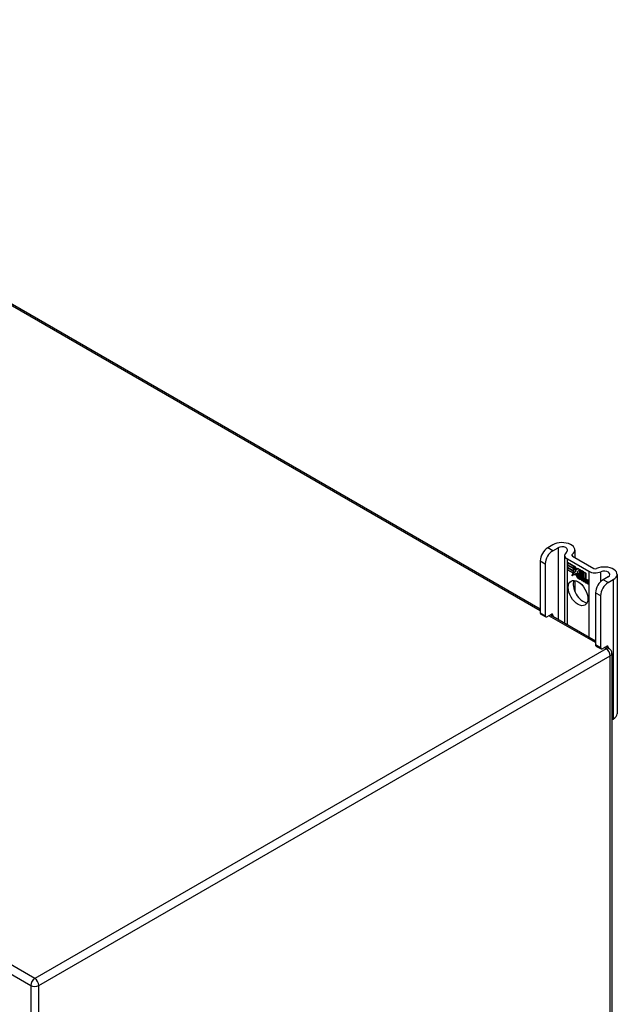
# Model space of a CAD drawing. Header units: inches. Extents: x 142.1 to 168.3, y 51.4 to 83.7.
# Tile 5 of 5: x 159.5 to 168.3, y 67.7 to 82.1. Entities that reach past the tile are written whole.
import ezdxf

# ---------------------------------------------------------------- set-up
doc = ezdxf.new("R2010")
doc.units = ezdxf.units.IN
doc.header["$MEASUREMENT"] = 0
doc.layers.add('Visible Edges(ANSI)', color=7, linetype='Continuous', lineweight=25)
doc.layers.add('Visible Tangent Edges(ANSI)', color=7, linetype='Continuous', lineweight=25)

msp = doc.modelspace()

# ---------------------------------------------------------------- linework, layer by layer
at = {"layer": 'Visible Edges(ANSI)'}
for p, q in [((152.195, 82.131), (167.145, 73.5)), ((167.33, 74.437), (167.255, 74.394)), ((167.329, 74.351), (167.405, 74.395)), ((167.65, 74.361), (167.65, 74.253)), ((167.145, 74.203), (167.145, 73.437)), ((167.219, 74.16), (167.219, 73.394)), ((167.502, 74.285), (167.502, 73.294)), ((167.542, 74.23), (167.854, 74.049)), ((167.545, 74.177), (167.663, 74.109)), ((167.545, 74.144), (167.545, 74.177)), ((167.546, 74.176), (167.546, 74.145)), ((167.546, 74.176), (167.546, 74.176)), ((167.663, 74.108), (167.546, 74.176)), ((167.616, 74.273), (167.929, 74.092)), ((167.545, 74.144), (167.546, 74.145)), ((167.632, 74.094), (167.545, 74.144)), ((167.545, 74.107), (167.545, 74.14)), ((167.545, 74.14), (167.632, 74.09)), ((167.545, 74.107), (167.546, 74.108)), ((167.632, 74.057), (167.545, 74.107)), ((167.545, 74.103), (167.632, 74.052)), ((167.545, 74.07), (167.545, 74.103)), ((167.545, 74.07), (167.546, 74.07)), ((167.631, 74.02), (167.545, 74.07)), ((167.546, 74.145), (167.632, 74.095)), ((167.546, 74.139), (167.546, 74.108)), ((167.546, 74.139), (167.546, 74.139)), ((167.632, 74.089), (167.546, 74.139)), ((167.546, 74.108), (167.632, 74.058)), ((167.546, 74.102), (167.546, 74.102)), ((167.632, 74.052), (167.546, 74.102)), ((167.546, 74.102), (167.546, 74.07)), ((167.546, 74.07), (167.632, 74.02)), ((167.609, 73.984), (167.631, 74.02)), ((167.648, 74.009), (167.609, 73.984)), ((167.632, 74.02), (167.611, 73.987)), ((167.611, 73.987), (167.648, 74.01)), ((167.613, 73.987), (167.648, 74.01)), ((167.631, 74.02), (167.631, 74.021)), ((167.632, 74.095), (167.632, 74.123)), ((167.632, 74.123), (167.635, 74.121)), ((167.632, 74.122), (167.632, 74.094)), ((167.632, 74.122), (167.633, 74.122)), ((167.635, 74.121), (167.632, 74.122)), ((167.632, 74.095), (167.632, 74.095)), ((167.632, 74.089), (167.632, 74.09)), ((167.632, 74.09), (167.632, 74.057)), ((167.632, 74.058), (167.632, 74.089)), ((167.632, 74.058), (167.632, 74.058)), ((167.632, 74.052), (167.632, 74.052)), ((167.632, 74.024), (167.632, 74.052)), ((167.632, 74.052), (167.632, 74.024)), ((167.632, 74.024), (167.632, 74.024)), ((167.633, 74.023), (167.632, 74.024)), ((167.632, 74.024), (167.633, 74.024)), ((167.633, 74.024), (167.646, 74.045)), ((167.646, 74.043), (167.633, 74.023)), ((167.633, 74.024), (167.634, 74.024)), ((167.634, 74.024), (167.634, 74.024)), ((167.635, 74.121), (167.666, 74.052)), ((167.635, 74.121), (167.635, 74.121)), ((167.665, 74.052), (167.635, 74.121)), ((167.646, 74.045), (167.648, 74.034)), ((167.646, 74.043), (167.646, 74.044)), ((167.646, 74.044), (167.646, 74.043)), ((167.647, 74.032), (167.646, 74.043)), ((167.666, 74.052), (167.647, 74.032)), ((167.648, 74.034), (167.665, 74.052)), ((167.648, 74.034), (167.649, 74.035)), ((167.648, 74.01), (167.65, 73.995)), ((167.648, 74.009), (167.648, 74.009)), ((167.649, 73.994), (167.648, 74.009)), ((167.666, 74.052), (167.649, 74.035)), ((167.649, 74.034), (167.649, 74.034)), ((167.677, 74.023), (167.649, 73.994)), ((167.65, 73.995), (167.677, 74.024)), ((167.651, 73.996), (167.677, 74.023)), ((167.663, 74.108), (167.664, 74.109)), ((167.663, 74.109), (167.679, 74.073)), ((167.679, 74.072), (167.663, 74.108)), ((167.665, 74.052), (167.665, 74.053)), ((167.677, 74.024), (167.683, 74.008)), ((167.677, 74.023), (167.678, 74.023)), ((167.683, 74.007), (167.677, 74.023)), ((167.679, 74.073), (167.691, 74.093)), ((167.692, 74.092), (167.679, 74.072)), ((167.679, 74.073), (167.68, 74.074)), ((167.68, 74.074), (167.68, 74.074)), ((167.683, 74.007), (167.685, 74.008)), ((167.685, 74.009), (167.685, 74.008)), ((167.691, 74.093), (167.75, 74.059)), ((167.691, 74.042), (167.721, 74.071)), ((167.691, 74.042), (167.692, 74.042)), ((167.709, 74.002), (167.691, 74.042)), ((167.692, 74.092), (167.692, 74.092)), ((167.75, 74.058), (167.692, 74.092)), ((167.692, 74.092), (167.692, 74.092)), ((167.692, 74.042), (167.722, 74.071)), ((167.722, 74.07), (167.692, 74.041)), ((167.692, 74.042), (167.692, 74.042)), ((167.692, 74.041), (167.71, 74)), ((167.721, 74.071), (167.724, 74.07)), ((167.722, 74.07), (167.722, 74.071)), ((167.724, 74.069), (167.722, 74.07)), ((167.724, 74.07), (167.724, 73.992)), ((167.724, 74.069), (167.724, 74.07)), ((167.724, 73.991), (167.724, 74.069)), ((167.75, 74.058), (167.75, 74.059)), ((167.75, 74.059), (167.75, 73.958)), ((167.75, 73.961), (167.75, 74.058)), ((167.754, 73.963), (167.754, 74.056)), ((167.754, 74.056), (167.78, 74.041)), ((167.755, 74.055), (167.755, 74.056)), ((167.755, 74.055), (167.755, 73.965)), ((167.78, 74.041), (167.755, 74.055)), ((167.78, 74.041), (167.78, 74.041)), ((167.78, 73.96), (167.78, 74.041)), ((167.78, 74.041), (167.78, 73.959)), ((167.784, 73.957), (167.784, 74.039)), ((167.784, 74.039), (167.81, 74.024)), ((167.785, 74.038), (167.785, 73.957)), ((167.785, 74.038), (167.785, 74.038)), ((167.81, 74.024), (167.785, 74.038)), ((167.81, 74.024), (167.81, 74.024)), ((167.81, 73.944), (167.81, 74.024)), ((167.81, 74.024), (167.81, 73.943)), ((167.611, 73.987), (167.61, 73.985)), ((167.611, 73.987), (167.613, 73.987)), ((167.65, 73.995), (167.651, 73.996)), ((167.65, 73.915), (167.65, 73.757)), ((167.651, 73.996), (167.651, 73.995)), ((167.685, 74.003), (167.686, 74.004)), ((167.686, 73.979), (167.718, 73.961)), ((167.686, 73.978), (167.687, 73.979)), ((167.719, 73.96), (167.686, 73.978)), ((167.687, 73.987), (167.688, 73.987)), ((167.709, 73.974), (167.687, 73.987)), ((167.688, 73.987), (167.709, 73.975)), ((167.692, 73.994), (167.693, 73.995)), ((167.708, 73.998), (167.708, 73.998)), ((167.709, 74.002), (167.709, 74.002)), ((167.709, 73.975), (167.71, 73.975)), ((167.71, 73.975), (167.71, 73.975)), ((167.712, 73.95), (167.713, 73.951)), ((167.712, 73.942), (167.712, 73.95)), ((167.712, 73.942), (167.713, 73.943)), ((167.713, 73.951), (167.713, 73.942)), ((167.718, 73.961), (167.719, 73.961)), ((167.718, 73.936), (167.74, 73.952)), ((167.718, 73.936), (167.719, 73.937)), ((167.732, 73.928), (167.718, 73.936)), ((167.719, 73.961), (167.719, 73.961)), ((167.74, 73.952), (167.719, 73.936)), ((167.74, 73.952), (167.719, 73.937)), ((167.719, 73.937), (167.72, 73.937)), ((167.719, 73.936), (167.732, 73.929)), ((167.724, 73.992), (167.744, 73.98)), ((167.724, 73.991), (167.724, 73.992)), ((167.744, 73.98), (167.724, 73.991)), ((167.74, 73.952), (167.727, 73.986)), ((167.727, 73.986), (167.742, 73.978)), ((167.728, 73.985), (167.729, 73.986)), ((167.728, 73.985), (167.74, 73.952)), ((167.741, 73.978), (167.728, 73.985)), ((167.732, 73.929), (167.744, 73.942)), ((167.744, 73.941), (167.732, 73.928)), ((167.732, 73.929), (167.733, 73.93)), ((167.733, 73.93), (167.744, 73.941)), ((167.733, 73.929), (167.733, 73.929)), ((167.74, 73.952), (167.74, 73.952)), ((167.741, 73.978), (167.742, 73.978)), ((167.748, 73.955), (167.741, 73.978)), ((167.742, 73.978), (167.749, 73.955)), ((167.744, 73.98), (167.75, 73.961)), ((167.744, 73.98), (167.744, 73.98)), ((167.75, 73.958), (167.744, 73.98)), ((167.744, 73.942), (167.747, 73.94)), ((167.744, 73.941), (167.745, 73.941)), ((167.746, 73.94), (167.744, 73.941)), ((167.746, 73.94), (167.747, 73.94)), ((167.753, 73.916), (167.746, 73.94)), ((167.747, 73.94), (167.753, 73.916)), ((167.748, 73.955), (167.749, 73.955)), ((167.751, 73.954), (167.748, 73.955)), ((167.749, 73.955), (167.75, 73.954)), ((167.75, 73.954), (167.762, 73.966)), ((167.75, 73.961), (167.75, 73.962)), ((167.75, 73.954), (167.752, 73.955)), ((167.762, 73.966), (167.751, 73.954)), ((167.752, 73.955), (167.751, 73.955)), ((167.763, 73.966), (167.752, 73.955)), ((167.753, 73.916), (167.766, 73.909)), ((167.753, 73.916), (167.753, 73.916)), ((167.767, 73.908), (167.753, 73.916)), ((167.761, 73.97), (167.754, 73.963)), ((167.755, 73.965), (167.76, 73.971)), ((167.755, 73.965), (167.756, 73.966)), ((167.755, 73.944), (167.775, 73.958)), ((167.777, 73.958), (167.755, 73.943)), ((167.755, 73.944), (167.756, 73.945)), ((167.766, 73.909), (167.755, 73.944)), ((167.755, 73.943), (167.767, 73.908)), ((167.756, 73.966), (167.761, 73.971)), ((167.756, 73.965), (167.756, 73.965)), ((167.756, 73.945), (167.776, 73.958)), ((167.756, 73.944), (167.756, 73.945)), ((167.76, 73.971), (167.78, 73.96)), ((167.761, 73.97), (167.761, 73.97)), ((167.78, 73.959), (167.761, 73.97)), ((167.762, 73.966), (167.763, 73.966)), ((167.775, 73.958), (167.762, 73.966)), ((167.762, 73.966), (167.777, 73.958)), ((167.766, 73.909), (167.767, 73.909)), ((167.773, 73.904), (167.782, 73.955)), ((167.773, 73.904), (167.774, 73.905)), ((167.785, 73.897), (167.773, 73.904)), ((167.782, 73.954), (167.774, 73.904)), ((167.774, 73.904), (167.784, 73.898)), ((167.775, 73.958), (167.776, 73.958)), ((167.78, 73.96), (167.78, 73.96)), ((167.782, 73.955), (167.792, 73.949)), ((167.782, 73.954), (167.783, 73.954)), ((167.791, 73.949), (167.782, 73.954)), ((167.784, 73.957), (167.785, 73.957)), ((167.795, 73.95), (167.784, 73.957)), ((167.784, 73.898), (167.788, 73.919)), ((167.784, 73.898), (167.785, 73.899)), ((167.785, 73.957), (167.796, 73.951)), ((167.788, 73.918), (167.785, 73.897)), ((167.79, 73.94), (167.791, 73.949)), ((167.79, 73.94), (167.791, 73.94)), ((167.794, 73.938), (167.79, 73.94)), ((167.791, 73.949), (167.792, 73.949)), ((167.792, 73.949), (167.791, 73.94)), ((167.791, 73.94), (167.794, 73.938)), ((167.794, 73.944), (167.795, 73.95)), ((167.795, 73.939), (167.794, 73.939)), ((167.794, 73.938), (167.795, 73.939)), ((167.796, 73.951), (167.795, 73.946)), ((167.795, 73.95), (167.795, 73.951)), ((167.795, 73.945), (167.796, 73.945)), ((167.796, 73.946), (167.796, 73.945)), ((167.796, 73.934), (167.797, 73.934)), ((167.797, 73.94), (167.798, 73.941)), ((167.803, 73.887), (167.809, 73.919)), ((167.803, 73.887), (167.804, 73.887)), ((167.815, 73.88), (167.803, 73.887)), ((167.809, 73.919), (167.804, 73.887)), ((167.804, 73.887), (167.814, 73.881)), ((167.81, 73.944), (167.81, 73.944)), ((167.814, 73.881), (167.818, 73.902)), ((167.814, 73.881), (167.815, 73.881)), ((167.818, 73.901), (167.815, 73.88)), ((167.818, 73.902), (167.818, 73.902)), ((167.821, 73.92), (167.822, 73.92)), ((167.823, 73.916), (167.825, 73.917)), ((167.825, 73.916), (167.827, 73.917)), ((167.826, 73.923), (167.827, 73.924)), ((167.833, 73.87), (167.838, 73.902)), ((167.839, 73.901), (167.833, 73.87)), ((167.833, 73.87), (167.844, 73.864)), ((167.833, 73.87), (167.833, 73.87)), ((167.845, 73.863), (167.833, 73.87)), ((167.844, 73.864), (167.85, 73.895)), ((167.844, 73.864), (167.845, 73.864)), ((167.85, 73.895), (167.845, 73.863)), ((168.14, 73.97), (168.065, 73.926)), ((168.139, 73.884), (168.214, 73.927)), ((168.269, 74.004), (168.269, 71.962)), ((167.954, 73.735), (167.954, 72.97)), ((168.029, 73.693), (168.029, 72.927)), ((167.151, 73.423), (167.225, 73.38)), ((167.241, 73.381), (167.308, 73.42)), ((167.296, 73.413), (167.954, 73.033)), ((167.33, 73.408), (167.33, 73.393)), ((167.961, 72.955), (168.035, 72.912)), ((168.051, 72.914), (168.118, 72.953)), ((168.105, 72.946), (168.152, 72.919)), ((168.14, 72.94), (168.14, 72.925)), ((168.194, 72.846), (168.194, 56.653)), ((168.194, 71.874), (168.214, 71.886))]:
    msp.add_line(p, q, dxfattribs=at)
msp.add_arc((168.11, 72.846), 0.084, 0, 60, dxfattribs=at)
for centre, major_axis, start_param, end_param in [((167.463, 74.361), (0.188, 0), 5.640144, 8.63938), ((167.255, 74.267), (-0.078, -0.135), 3.926991, 5.497787), ((167.329, 74.224), (0.078, 0.135), 0.785398, 2.356194), ((167.463, 74.361), (0.0825, 0), 5.640144, 8.63938), ((167.638, 74.285), (-0.136, 0), 5.640144, 7.068583), ((167.638, 74.285), (-0.031, 0), 5.640144, 7.068583), ((167.703, 73.971), (-0.021, 0.0364), 5.317289, 6.229324), ((167.703, 73.971), (-0.0206, 0.0357), 5.272274, 6.251395), ((167.705, 73.972), (-0.0206, 0.0357), 6.047724, 6.251395), ((167.703, 73.971), (-0.0187, 0.0323), 5.330385, 6.268672), ((167.703, 73.971), (-0.0183, 0.0317), 5.329545, 6.268672), ((167.705, 73.972), (-0.0183, 0.0317), 6.051884, 6.268672), ((167.951, 74.105), (-0.136, 0), 0.785398, 2.213838), ((167.951, 74.105), (0.031, 0), 3.926991, 5.35543), ((168.082, 74.004), (0.188, 0), 5.497787, 8.497023), ((168.082, 74.004), (0.0825, 0), 5.497787, 8.497023), ((167.772, 73.774), (-0.102, 0.176), 0.374433, 2.76716), ((167.709, 73.96), (-0.0249, 0.0431), 6.268672, 7.008625), ((167.692, 73.972), (0.012, -0.0207), 3.867033, 5.35049), ((167.692, 73.972), (-0.0123, 0.0214), 0.72544, 2.208898), ((167.709, 73.96), (-0.0245, 0.0424), 6.268672, 7.008625), ((167.711, 73.961), (-0.0249, 0.0431), 0.028947, 0.295885), ((167.695, 73.971), (-0.0064, 0.011), 0.453624, 1.914249), ((167.695, 73.971), (0.006, -0.0104), 3.639467, 5.055842), ((167.711, 73.961), (-0.0245, 0.0424), 6.268672, 6.283185), ((167.703, 73.976), (-0.0109, 0.0188), 5.836026, 6.985262), ((167.703, 73.976), (-0.0105, 0.0182), 5.836026, 6.946368), ((167.697, 74.01), (0.0376, -0.0651), 5.35049, 5.792995), ((167.697, 74.01), (-0.0379, 0.0657), 2.208898, 2.658734), ((167.704, 73.977), (-0.0109, 0.0188), 0.065067, 0.331662), ((167.703, 73.986), (-0.0196, 0.0339), 1.914249, 2.72139), ((167.703, 73.986), (0.0192, -0.0332), 5.055842, 5.891549), ((167.704, 73.977), (-0.0105, 0.0182), 6.079217, 6.283185), ((167.701, 73.983), (0.0072, -0.0125), 1.678399, 2.694434), ((167.701, 73.983), (-0.0068, 0.0119), 4.819991, 5.836026), ((167.702, 73.984), (0.006, -0.0103), 0.287189, 1.678399), ((167.702, 73.984), (0.0063, -0.011), 0.251695, 1.678399), ((167.707, 73.984), (0.0095, -0.0165), 1.201563, 2.270327), ((167.707, 73.984), (-0.0091, 0.0158), 4.343155, 5.413588), ((167.696, 73.985), (0.0173, -0.0299), 0.38335, 1.201563), ((167.696, 73.985), (0.0176, -0.0305), 0.369234, 1.201563), ((167.829, 73.887), (-0.0294, 0.051), 0.219898, 0.610865), ((167.829, 73.887), (-0.0291, 0.0503), 0.219898, 0.610865), ((167.81, 73.919), (-0.015, 0.026), 5.47676, 6.310847), ((167.811, 73.915), (-0.015, 0.026), 5.48867, 6.499805), ((167.811, 73.915), (-0.0146, 0.0253), 5.48867, 6.513784), ((167.804, 73.92), (-0.0083, 0.0143), 5.603031, 6.503084), ((167.804, 73.92), (-0.0079, 0.0136), 5.603031, 6.503084), ((167.83, 73.888), (-0.0294, 0.051), 0.219898, 0.291612), ((167.81, 73.919), (-0.0154, 0.0266), 5.501665, 6.243634), ((167.813, 73.916), (-0.015, 0.026), 0.047158, 0.216619), ((167.805, 73.921), (-0.0083, 0.0143), 0.085815, 0.219898), ((167.811, 73.919), (-0.015, 0.026), 6.059998, 6.283185), ((167.805, 73.921), (-0.0079, 0.0136), 6.100483, 6.283185), ((167.813, 73.916), (-0.0146, 0.0253), 6.06115, 6.283185), ((167.803, 73.927), (0.00412, -0.00714), 1.196548, 2.461438), ((167.803, 73.927), (-0.00375, 0.0065), 4.33814, 5.603031), ((167.798, 73.927), (0.0081, -0.014), 0.610865, 1.196548), ((167.798, 73.927), (-0.0077, 0.0133), 3.752458, 4.33814), ((167.812, 73.929), (-0.006, 0.0103), 4.223571, 5.48867), ((167.812, 73.929), (0.0063, -0.011), 1.081978, 2.347078), ((167.859, 73.87), (-0.0294, 0.051), 0.236534, 0.625184), ((167.859, 73.87), (-0.0291, 0.0503), 0.236639, 0.625276), ((167.796, 73.932), (-0.0176, 0.0305), 3.88819, 4.223571), ((167.796, 73.932), (0.018, -0.0312), 0.848525, 1.081978), ((167.841, 73.897), (-0.015, 0.0259), 5.492181, 6.733718), ((167.841, 73.897), (-0.0153, 0.0266), 5.492181, 6.613939), ((167.797, 73.933), (-0.0176, 0.0305), 3.959823, 3.971212), ((167.842, 73.898), (-0.0153, 0.0266), 0.046088, 0.313087), ((167.833, 73.903), (-0.0082, 0.0143), 5.604299, 6.503622), ((167.833, 73.903), (-0.0079, 0.0136), 5.604299, 6.503242), ((167.86, 73.871), (-0.0294, 0.051), 0.236534, 0.291612), ((167.835, 73.904), (-0.0082, 0.0143), 0.085815, 0.220437), ((167.842, 73.898), (-0.015, 0.0259), 6.060079, 6.283185), ((167.835, 73.904), (-0.0079, 0.0136), 6.100483, 6.283185), ((167.833, 73.91), (0.00412, -0.00714), 1.196401, 2.462706), ((167.833, 73.91), (-0.00375, 0.0065), 4.337994, 5.604299), ((167.828, 73.91), (-0.0077, 0.0133), 3.752322, 4.337994), ((167.828, 73.91), (0.0081, -0.014), 0.610732, 1.196401), ((167.841, 73.912), (-0.0062, 0.0107), 4.249437, 5.492181), ((167.841, 73.912), (0.0066, -0.0114), 1.107844, 2.350588), ((167.825, 73.915), (-0.0176, 0.0305), 3.735005, 4.249437), ((167.825, 73.915), (0.018, -0.0312), 0.593412, 1.107844), ((168.065, 73.799), (-0.078, -0.135), 3.926991, 5.497787), ((168.139, 73.756), (0.078, 0.135), 0.785398, 2.356194), ((167.167, 73.45), (-0.0155, -0.0268), 5.497787, 6.283185), ((167.241, 73.407), (-0.0155, -0.0268), 5.497787, 7.068583), ((167.308, 73.395), (0.0155, 0.0268), 5.497787, 7.068583), ((167.976, 72.982), (-0.0155, -0.0268), 5.497787, 6.283185), ((168.051, 72.939), (-0.0155, -0.0268), 5.497787, 7.068583), ((168.118, 72.928), (0.0155, 0.0268), 5.497787, 7.068583), ((168.082, 71.962), (0.188, 0), 5.497787, 6.283185)]:
    msp.add_ellipse(centre, major_axis=major_axis, ratio=0.57735, start_param=start_param, end_param=end_param, dxfattribs=at)
msp.add_ellipse((167.698, 73.731), major_axis=(-0.102, 0.176), ratio=0.57735, dxfattribs=at)
at = {"layer": 'Visible Tangent Edges(ANSI)'}
for p, q in [((167.145, 73.472), (152.171, 82.117)), ((159.743, 68.084), (142.891, 77.814)), ((142.832, 77.711), (159.684, 67.981)), ((167.329, 74.351), (167.255, 74.394)), ((167.405, 74.395), (167.405, 73.35)), ((167.613, 74.274), (167.613, 74.296)), ((167.145, 74.203), (167.219, 74.16)), ((167.542, 73.271), (167.542, 74.23)), ((167.854, 74.049), (167.854, 73.09)), ((168.032, 73.902), (168.032, 74.042)), ((167.674, 73.983), (167.675, 73.983)), ((167.685, 74.003), (167.687, 74.004)), ((167.689, 73.953), (167.69, 73.954)), ((167.691, 73.964), (167.691, 73.964)), ((167.698, 73.995), (167.698, 73.996)), ((167.707, 73.988), (167.707, 73.988)), ((167.718, 73.983), (167.719, 73.983)), ((167.788, 73.919), (167.789, 73.919)), ((167.794, 73.933), (167.795, 73.934)), ((167.802, 73.933), (167.803, 73.934)), ((167.808, 73.927), (167.808, 73.927)), ((167.809, 73.919), (167.809, 73.919)), ((167.812, 73.939), (167.812, 73.939)), ((167.82, 73.927), (167.82, 73.927)), ((167.832, 73.916), (167.833, 73.917)), ((167.837, 73.91), (167.838, 73.91)), ((167.838, 73.902), (167.839, 73.902)), ((167.841, 73.922), (167.841, 73.922)), ((167.849, 73.91), (167.849, 73.91)), ((167.85, 73.895), (167.851, 73.895)), ((168.139, 73.884), (168.065, 73.926)), ((168.214, 73.927), (168.214, 71.886)), ((167.954, 73.735), (168.029, 73.693)), ((167.219, 73.394), (167.145, 73.437)), ((167.954, 73.004), (167.271, 73.399)), ((167.308, 73.42), (167.33, 73.408)), ((168.11, 72.915), (159.743, 68.084)), ((168.029, 72.927), (167.954, 72.97)), ((168.11, 72.915), (168.081, 72.931)), ((168.118, 72.953), (168.14, 72.94)), ((159.802, 67.981), (168.169, 72.812)), ((168.169, 56.619), (168.169, 72.812)), ((159.684, 67.981), (159.684, 51.789)), ((159.802, 51.789), (159.802, 67.981))]:
    msp.add_line(p, q, dxfattribs=at)
for centre, major_axis, start_param, end_param in [((168.11, 72.846), (0.042, 0.0727), 0, 0.785398), ((168.11, 72.846), (0.042, -0.0727), 0.785398, 2.356194), ((168.11, 72.846), (0.084, 0), 5.497787, 6.283185), ((159.743, 68.016), (-0.042, -0.0727), 3.926991, 5.497787), ((159.743, 68.016), (0.084, 0), 3.926991, 5.497787), ((159.743, 68.016), (0.042, -0.0727), 0.785398, 2.356194)]:
    msp.add_ellipse(centre, major_axis=major_axis, ratio=0.57735, start_param=start_param, end_param=end_param, dxfattribs=at)

doc.saveas('drawing.dxf')
